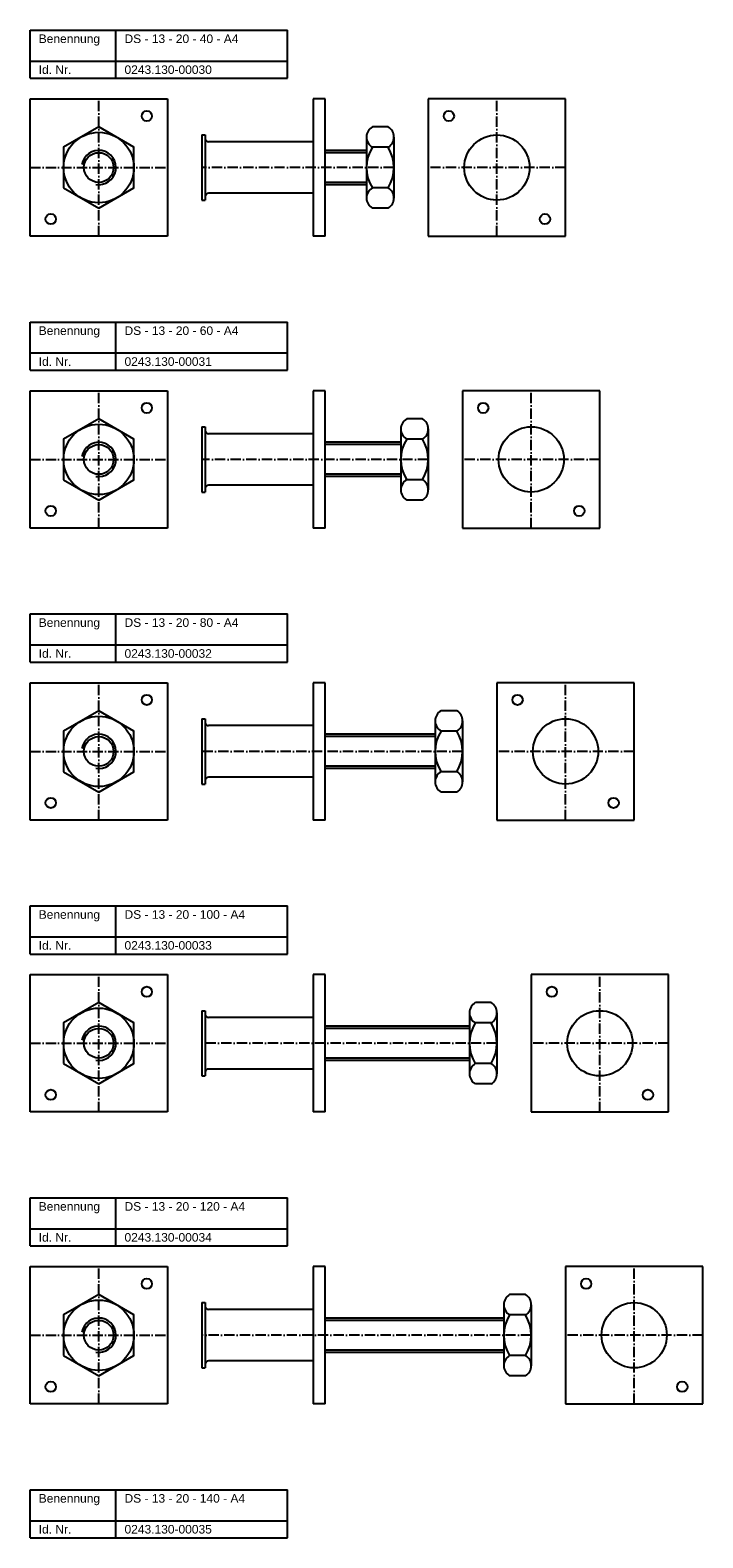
# Model space of a CAD drawing. Header units: millimetres. Extents: x 77 to 2545, y 1116 to 2936.
# Tile 7 of 8: x 1468 to 1860, y 2058 to 2936. Entities that reach past the tile are written whole.
import ezdxf

# ---------------------------------------------------------------- set-up
doc = ezdxf.new("R2010")
doc.units = ezdxf.units.MM
doc.header["$LTSCALE"] = 0.5
doc.linetypes.add('achse', pattern=[18, 12, -3, 0, -3])
doc.layers.add('HALFEN', color=2, linetype='CONTINUOUS')
doc.styles.add('ARIAL50', font='ARIAL.TTF', dxfattribs={"height": 5})

msp = doc.modelspace()

# ---------------------------------------------------------------- linework, layer by layer
at = {"layer": 'HALFEN'}
for p, q in [((1468.25, 2936.25), (1618.25, 2936.25)), ((1468.25, 2908.25), (1468.25, 2936.25)), ((1518.25, 2908.25), (1518.25, 2936.25)), ((1618.25, 2908.25), (1618.25, 2936.25)), ((1468.25, 2918.25), (1618.25, 2918.25)), ((1468.25, 2908.25), (1618.25, 2908.25)), ((1468.25, 2816.25), (1468.25, 2896.25)), ((1468.25, 2896.25), (1548.25, 2896.25)), ((1548.25, 2896.25), (1548.25, 2816.25)), ((1633.25, 2896.25), (1633.25, 2816.25)), ((1640.25, 2896.25), (1633.25, 2896.25)), ((1640.25, 2816.25), (1640.25, 2896.25)), ((1700.25, 2896.25), (1700.25, 2816.25)), ((1780.25, 2896.25), (1700.25, 2896.25)), ((1780.25, 2816.25), (1780.25, 2896.25)), ((1676.83, 2879.92), (1667.67, 2879.92)), ((1568.25, 2875.25), (1568.25, 2837.25)), ((1568.25, 2875.25), (1570.25, 2875.25)), ((1570.25, 2875.25), (1570.25, 2837.25)), ((1633.25, 2871.25), (1572.25, 2871.25)), ((1664.25, 2874), (1664.25, 2838.5)), ((1680.25, 2874), (1680.25, 2838.5)), ((1664.25, 2866.25), (1640.25, 2866.25)), ((1664.25, 2864.9), (1640.25, 2864.9)), ((1676.83, 2868.09), (1667.67, 2868.09)), ((1664.25, 2847.6), (1640.25, 2847.6)), ((1664.25, 2846.25), (1640.25, 2846.25)), ((1568.25, 2837.25), (1570.25, 2837.25)), ((1633.25, 2841.25), (1572.25, 2841.25)), ((1676.83, 2844.41), (1667.67, 2844.41)), ((1676.83, 2832.58), (1667.67, 2832.58)), ((1548.25, 2816.25), (1468.25, 2816.25)), ((1640.25, 2816.25), (1633.25, 2816.25)), ((1700.25, 2816.25), (1780.25, 2816.25)), ((1468.25, 2766.25), (1618.25, 2766.25)), ((1468.25, 2738.25), (1468.25, 2766.25)), ((1518.25, 2738.25), (1518.25, 2766.25)), ((1618.25, 2738.25), (1618.25, 2766.25)), ((1468.25, 2748.25), (1618.25, 2748.25)), ((1468.25, 2738.25), (1618.25, 2738.25)), ((1468.25, 2726.25), (1548.25, 2726.25)), ((1468.25, 2646.25), (1468.25, 2726.25)), ((1548.25, 2726.25), (1548.25, 2646.25)), ((1633.25, 2726.25), (1633.25, 2646.25)), ((1640.25, 2726.25), (1633.25, 2726.25)), ((1640.25, 2646.25), (1640.25, 2726.25)), ((1800.25, 2726.25), (1720.25, 2726.25)), ((1720.25, 2726.25), (1720.25, 2646.25)), ((1800.25, 2646.25), (1800.25, 2726.25)), ((1568.25, 2705.25), (1568.25, 2667.25)), ((1568.25, 2705.25), (1570.25, 2705.25)), ((1570.25, 2705.25), (1570.25, 2667.25)), ((1696.83, 2709.92), (1687.67, 2709.92)), ((1633.25, 2701.25), (1572.25, 2701.25)), ((1684.25, 2696.25), (1640.25, 2696.25)), ((1684.25, 2704), (1684.25, 2668.5)), ((1696.83, 2698.09), (1687.67, 2698.09)), ((1700.25, 2704), (1700.25, 2668.5)), ((1684.25, 2694.9), (1640.25, 2694.9)), ((1633.25, 2671.25), (1572.25, 2671.25)), ((1684.25, 2677.6), (1640.25, 2677.6)), ((1684.25, 2676.25), (1640.25, 2676.25)), ((1696.83, 2674.41), (1687.67, 2674.41)), ((1568.25, 2667.25), (1570.25, 2667.25)), ((1696.83, 2662.58), (1687.67, 2662.58)), ((1548.25, 2646.25), (1468.25, 2646.25)), ((1640.25, 2646.25), (1633.25, 2646.25)), ((1720.25, 2646.25), (1800.25, 2646.25)), ((1468.25, 2596.25), (1618.25, 2596.25)), ((1468.25, 2568.25), (1468.25, 2596.25)), ((1518.25, 2568.25), (1518.25, 2596.25)), ((1618.25, 2568.25), (1618.25, 2596.25)), ((1468.25, 2578.25), (1618.25, 2578.25)), ((1468.25, 2568.25), (1618.25, 2568.25)), ((1468.25, 2556.25), (1548.25, 2556.25)), ((1468.25, 2476.25), (1468.25, 2556.25)), ((1548.25, 2556.25), (1548.25, 2476.25)), ((1633.25, 2556.25), (1633.25, 2476.25)), ((1640.25, 2556.25), (1633.25, 2556.25)), ((1640.25, 2476.25), (1640.25, 2556.25)), ((1820.25, 2556.25), (1740.25, 2556.25)), ((1740.25, 2556.25), (1740.25, 2476.25)), ((1820.25, 2476.25), (1820.25, 2556.25)), ((1716.83, 2539.92), (1707.67, 2539.92)), ((1568.25, 2535.25), (1568.25, 2497.25)), ((1568.25, 2535.25), (1570.25, 2535.25)), ((1570.25, 2535.25), (1570.25, 2497.25)), ((1633.25, 2531.25), (1572.25, 2531.25)), ((1704.25, 2534), (1704.25, 2498.5)), ((1720.25, 2534), (1720.25, 2498.5)), ((1704.25, 2526.25), (1640.25, 2526.25)), ((1704.25, 2524.9), (1640.25, 2524.9)), ((1716.83, 2528.09), (1707.67, 2528.09)), ((1704.25, 2507.6), (1640.25, 2507.6)), ((1704.25, 2506.25), (1640.25, 2506.25)), ((1716.83, 2504.41), (1707.67, 2504.41)), ((1568.25, 2497.25), (1570.25, 2497.25)), ((1633.25, 2501.25), (1572.25, 2501.25)), ((1716.83, 2492.58), (1707.67, 2492.58)), ((1548.25, 2476.25), (1468.25, 2476.25)), ((1640.25, 2476.25), (1633.25, 2476.25)), ((1740.25, 2476.25), (1820.25, 2476.25)), ((1468.25, 2426.25), (1618.25, 2426.25)), ((1468.25, 2398.25), (1468.25, 2426.25)), ((1518.25, 2398.25), (1518.25, 2426.25)), ((1618.25, 2398.25), (1618.25, 2426.25)), ((1468.25, 2408.25), (1618.25, 2408.25)), ((1468.25, 2398.25), (1618.25, 2398.25)), ((1468.25, 2306.25), (1468.25, 2386.25)), ((1468.25, 2386.25), (1548.25, 2386.25)), ((1548.25, 2386.25), (1548.25, 2306.25)), ((1633.25, 2386.25), (1633.25, 2306.25)), ((1640.25, 2386.25), (1633.25, 2386.25)), ((1640.25, 2306.25), (1640.25, 2386.25)), ((1840.25, 2386.25), (1760.25, 2386.25)), ((1760.25, 2386.25), (1760.25, 2306.25)), ((1840.25, 2306.25), (1840.25, 2386.25)), ((1568.25, 2365.25), (1568.25, 2327.25)), ((1568.25, 2365.25), (1570.25, 2365.25)), ((1570.25, 2365.25), (1570.25, 2327.25)), ((1724.25, 2364), (1724.25, 2328.5)), ((1736.83, 2369.92), (1727.67, 2369.92)), ((1740.25, 2364), (1740.25, 2328.5)), ((1633.25, 2361.25), (1572.25, 2361.25)), ((1724.25, 2356.25), (1640.25, 2356.25)), ((1724.25, 2354.9), (1640.25, 2354.9)), ((1736.83, 2358.09), (1727.67, 2358.09)), ((1724.25, 2337.6), (1640.25, 2337.6)), ((1724.25, 2336.25), (1640.25, 2336.25)), ((1568.25, 2327.25), (1570.25, 2327.25)), ((1633.25, 2331.25), (1572.25, 2331.25)), ((1736.83, 2334.41), (1727.67, 2334.41)), ((1736.83, 2322.58), (1727.67, 2322.58)), ((1548.25, 2306.25), (1468.25, 2306.25)), ((1640.25, 2306.25), (1633.25, 2306.25)), ((1760.25, 2306.25), (1840.25, 2306.25)), ((1468.25, 2256.25), (1618.25, 2256.25)), ((1468.25, 2228.25), (1468.25, 2256.25)), ((1518.25, 2228.25), (1518.25, 2256.25)), ((1618.25, 2228.25), (1618.25, 2256.25)), ((1468.25, 2238.25), (1618.25, 2238.25)), ((1468.25, 2228.25), (1618.25, 2228.25)), ((1468.25, 2216.25), (1548.25, 2216.25)), ((1468.25, 2136.25), (1468.25, 2216.25)), ((1548.25, 2216.25), (1548.25, 2136.25)), ((1633.25, 2216.25), (1633.25, 2136.25)), ((1640.25, 2216.25), (1633.25, 2216.25)), ((1640.25, 2136.25), (1640.25, 2216.25)), ((1860.25, 2216.25), (1780.25, 2216.25)), ((1780.25, 2216.25), (1780.25, 2136.25)), ((1860.25, 2136.25), (1860.25, 2216.25)), ((1568.25, 2195.25), (1570.25, 2195.25)), ((1568.25, 2195.25), (1568.25, 2157.25)), ((1570.25, 2195.25), (1570.25, 2157.25)), ((1756.83, 2199.92), (1747.67, 2199.92)), ((1633.25, 2191.25), (1572.25, 2191.25)), ((1744.25, 2186.25), (1640.25, 2186.25)), ((1744.25, 2194), (1744.25, 2158.5)), ((1756.83, 2188.09), (1747.67, 2188.09)), ((1760.25, 2194), (1760.25, 2158.5)), ((1744.25, 2184.9), (1640.25, 2184.9)), ((1633.25, 2161.25), (1572.25, 2161.25)), ((1744.25, 2167.6), (1640.25, 2167.6)), ((1744.25, 2166.25), (1640.25, 2166.25)), ((1756.83, 2164.41), (1747.67, 2164.41)), ((1568.25, 2157.25), (1570.25, 2157.25)), ((1756.83, 2152.58), (1747.67, 2152.58)), ((1548.25, 2136.25), (1468.25, 2136.25)), ((1640.25, 2136.25), (1633.25, 2136.25)), ((1780.25, 2136.25), (1860.25, 2136.25)), ((1468.25, 2086.25), (1618.25, 2086.25)), ((1468.25, 2058.25), (1468.25, 2086.25)), ((1518.25, 2058.25), (1518.25, 2086.25)), ((1618.25, 2058.25), (1618.25, 2086.25)), ((1468.25, 2068.25), (1618.25, 2068.25)), ((1468.25, 2058.25), (1618.25, 2058.25))]:
    msp.add_line(p, q, dxfattribs=at)
at = {"layer": 'HALFEN', "color": 1, "linetype": 'achse'}
for p, q in [((1508.25, 2816.25), (1508.25, 2896.25)), ((1740.25, 2816.25), (1740.25, 2896.25)), ((1468.25, 2856.25), (1548.25, 2856.25)), ((1680.25, 2856.25), (1568.25, 2856.25)), ((1780.25, 2856.25), (1700.25, 2856.25)), ((1508.25, 2646.25), (1508.25, 2726.25)), ((1760.25, 2646.25), (1760.25, 2726.25)), ((1468.25, 2686.25), (1548.25, 2686.25)), ((1700.25, 2686.25), (1568.25, 2686.25)), ((1800.25, 2686.25), (1720.25, 2686.25)), ((1508.25, 2476.25), (1508.25, 2556.25)), ((1780.25, 2476.25), (1780.25, 2556.25)), ((1468.25, 2516.25), (1548.25, 2516.25)), ((1720.25, 2516.25), (1568.25, 2516.25)), ((1820.25, 2516.25), (1740.25, 2516.25)), ((1508.25, 2306.25), (1508.25, 2386.25)), ((1800.25, 2306.25), (1800.25, 2386.25)), ((1468.25, 2346.25), (1548.25, 2346.25)), ((1740.25, 2346.25), (1568.25, 2346.25)), ((1840.25, 2346.25), (1760.25, 2346.25)), ((1508.25, 2136.25), (1508.25, 2216.25)), ((1820.25, 2136.25), (1820.25, 2216.25)), ((1468.25, 2176.25), (1548.25, 2176.25)), ((1760.25, 2176.25), (1568.25, 2176.25)), ((1860.25, 2176.25), (1780.25, 2176.25))]:
    msp.add_line(p, q, dxfattribs=at)
at = {"layer": 'HALFEN'}
for points in [[(1487.75, 2844.41), (1508.25, 2832.58), (1528.75, 2844.41), (1528.75, 2868.09), (1508.25, 2879.92), (1487.75, 2868.09)], [(1487.75, 2674.41), (1508.25, 2662.58), (1528.75, 2674.41), (1528.75, 2698.09), (1508.25, 2709.92), (1487.75, 2698.09)], [(1487.75, 2504.41), (1508.25, 2492.58), (1528.75, 2504.41), (1528.75, 2528.09), (1508.25, 2539.92), (1487.75, 2528.09)], [(1487.75, 2334.41), (1508.25, 2322.58), (1528.75, 2334.41), (1528.75, 2358.09), (1508.25, 2369.92), (1487.75, 2358.09)], [(1487.75, 2164.41), (1508.25, 2152.58), (1528.75, 2164.41), (1528.75, 2188.09), (1508.25, 2199.92), (1487.75, 2188.09)]]:
    msp.add_lwpolyline(points, close=True, dxfattribs=at)
for centre, radius in [((1536.25, 2886.25), 3), ((1712.25, 2886.25), 3), ((1508.25, 2856.25), 20.5), ((1740.25, 2856.25), 19), ((1508.25, 2856.25), 8.65), ((1480.25, 2826.25), 3), ((1768.25, 2826.25), 3), ((1536.25, 2716.25), 3), ((1732.25, 2716.25), 3), ((1508.25, 2686.25), 20.5), ((1760.25, 2686.25), 19), ((1508.25, 2686.25), 8.65), ((1480.25, 2656.25), 3), ((1788.25, 2656.25), 3), ((1536.25, 2546.25), 3), ((1752.25, 2546.25), 3), ((1508.25, 2516.25), 20.5), ((1780.25, 2516.25), 19), ((1508.25, 2516.25), 8.65), ((1480.25, 2486.25), 3), ((1808.25, 2486.25), 3), ((1536.25, 2376.25), 3), ((1772.25, 2376.25), 3), ((1508.25, 2346.25), 20.5), ((1800.25, 2346.25), 19), ((1508.25, 2346.25), 8.65), ((1480.25, 2316.25), 3), ((1828.25, 2316.25), 3), ((1536.25, 2206.25), 3), ((1792.25, 2206.25), 3), ((1508.25, 2176.25), 20.5), ((1820.25, 2176.25), 19), ((1508.25, 2176.25), 8.65), ((1480.25, 2146.25), 3), ((1848.25, 2146.25), 3)]:
    msp.add_circle(centre, radius, dxfattribs=at)
for centre, radius, start, end in [((1671.08, 2874), 6.83, 120, 240), ((1673.42, 2874), 6.83, 300, 60), ((1572.25, 2873.25), 2, 180, 270), ((1686.46, 2856.25), 22.21, 147.79577, 212.20423), ((1658.04, 2856.25), 22.21, 327.79577, 32.20423), ((1572.25, 2839.25), 2, 90, 180), ((1671.08, 2838.5), 6.83, 120, 240), ((1673.42, 2838.5), 6.83, 300, 60), ((1691.08, 2704), 6.83, 120, 240), ((1693.42, 2704), 6.83, 300, 60), ((1572.25, 2703.25), 2, 180, 270), ((1706.46, 2686.25), 22.21, 147.79577, 212.20423), ((1678.04, 2686.25), 22.21, 327.79577, 32.20423), ((1572.25, 2669.25), 2, 90, 180), ((1691.08, 2668.5), 6.83, 120, 240), ((1693.42, 2668.5), 6.83, 300, 60), ((1711.08, 2534), 6.83, 120, 240), ((1713.42, 2534), 6.83, 300, 60), ((1572.25, 2533.25), 2, 180, 270), ((1726.46, 2516.25), 22.21, 147.79577, 212.20423), ((1698.04, 2516.25), 22.21, 327.79577, 32.20423), ((1711.08, 2498.5), 6.83, 120, 240), ((1713.42, 2498.5), 6.83, 300, 60), ((1572.25, 2499.25), 2, 90, 180), ((1572.25, 2363.25), 2, 180, 270), ((1731.08, 2364), 6.83, 120, 240), ((1733.42, 2364), 6.83, 300, 60), ((1746.46, 2346.25), 22.21, 147.79577, 212.20423), ((1718.04, 2346.25), 22.21, 327.79577, 32.20423), ((1572.25, 2329.25), 2, 90, 180), ((1731.08, 2328.5), 6.83, 120, 240), ((1733.42, 2328.5), 6.83, 300, 60), ((1751.08, 2194), 6.83, 120, 240), ((1753.42, 2194), 6.83, 300, 60), ((1572.25, 2193.25), 2, 180, 270), ((1766.46, 2176.25), 22.21, 147.79577, 212.20423), ((1738.04, 2176.25), 22.21, 327.79577, 32.20423), ((1572.25, 2159.25), 2, 90, 180), ((1751.08, 2158.5), 6.83, 120, 240), ((1753.42, 2158.5), 6.83, 300, 60)]:
    msp.add_arc(centre, radius, start, end, dxfattribs=at)
at = {"layer": 'HALFEN', "color": 1}
for centre in [(1508.25, 2856.25), (1508.25, 2686.25), (1508.25, 2516.25), (1508.25, 2346.25), (1508.25, 2176.25)]:
    msp.add_arc(centre, 10, 260, 170, dxfattribs=at)

# ---------------------------------------------------------------- texts
at = {"layer": 'HALFEN', "style": 'ARIAL50'}
for s, p in [('Benennung', (1473.25, 2928.75)), ('DS - 13 - 20 - 40 - A4', (1523.25, 2928.75)), ('Id. Nr.', (1473.25, 2910.75)), ('0243.130-00030', (1523.25, 2910.75)), ('Benennung', (1473.25, 2758.75)), ('DS - 13 - 20 - 60 - A4', (1523.25, 2758.75)), ('Id. Nr.', (1473.25, 2740.75)), ('0243.130-00031', (1523.25, 2740.75)), ('Benennung', (1473.25, 2588.75)), ('DS - 13 - 20 - 80 - A4', (1523.25, 2588.75)), ('Id. Nr.', (1473.25, 2570.75)), ('0243.130-00032', (1523.25, 2570.75)), ('Benennung', (1473.25, 2418.75)), ('DS - 13 - 20 - 100 - A4', (1523.25, 2418.75)), ('Id. Nr.', (1473.25, 2400.75)), ('0243.130-00033', (1523.25, 2400.75)), ('Benennung', (1473.25, 2248.75)), ('DS - 13 - 20 - 120 - A4', (1523.25, 2248.75)), ('Id. Nr.', (1473.25, 2230.75)), ('0243.130-00034', (1523.25, 2230.75)), ('Benennung', (1473.25, 2078.75)), ('DS - 13 - 20 - 140 - A4', (1523.25, 2078.75)), ('Id. Nr.', (1473.25, 2060.75)), ('0243.130-00035', (1523.25, 2060.75))]:
    msp.add_text(s, height=5, dxfattribs=at).set_placement(p)

doc.saveas('drawing.dxf')
